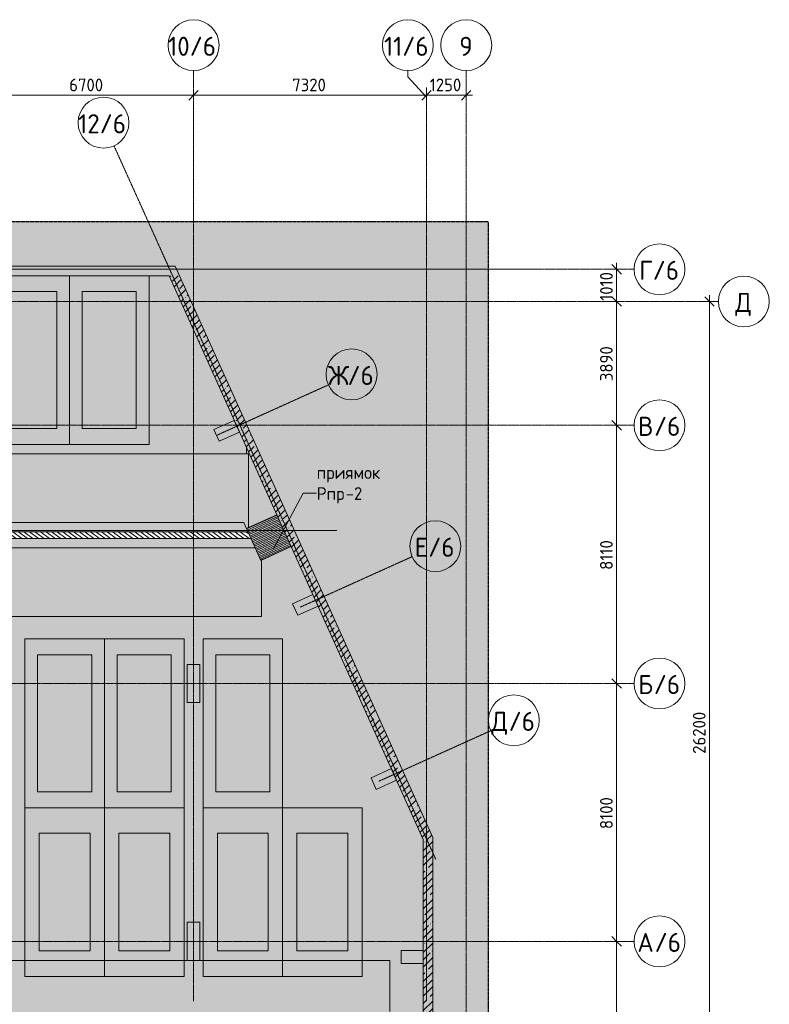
# Model space of a CAD drawing. Header units: millimetres. Extents: x -9064 to 167246, y -7619 to 134351.
# Tile 112 of 112: x 134335 to 157896, y 103424 to 134351. Entities that reach past the tile are written whole.
import ezdxf

# ---------------------------------------------------------------- set-up
doc = ezdxf.new("R2010")
doc.units = ezdxf.units.MM
for name, pattern in [('3_ Штрих_ 5 х 3 мм', [8, 5, -3]), ('4_ Штрихпунктир_ 10 х 2 мм', [14, 10, -2, 0, -2]), ('4_ Штрихпунктир_ 15 х 2 мм', [19, 15, -2, 0, -2])]:
    doc.linetypes.add(name, pattern=pattern)
for name, color, linetype, lineweight in [('A-ANNO-DIMS', 7, 'Continuous', 5), ('A-ANNO-DIMS-200', 7, 'Continuous', 5), ('A-DETL', 7, 'Continuous', 15), ('A-DETL-GENF', 7, 'Continuous', 13), ('A-FLOR', 7, 'Continuous', 13), ('A-WALL', 7, 'Continuous', 13), ('A-WALL-PATT', 7, 'Continuous', 13), ('C-PRKG', 7, 'Continuous', 13), ('G-ANNO-TEXT', 7, 'Continuous', 5), ('M-EQPM', 7, 'Continuous', 13), ('M-EQPM-IDEN', 7, 'Continuous', 5), ('Q-SPCQ', 7, 'Continuous', 13), ('S-COLS', 7, 'Continuous', 15), ('S-GRID', 7, 'Continuous', 5), ('S-GRID-IDEN', 7, 'Continuous', 5)]:
    doc.layers.add(name, color=color, linetype=linetype, lineweight=lineweight)
doc.styles.add('GOST Common_1', font='GOST_Common.ttf', dxfattribs={"height": 600})
doc.styles.add('GOST Common_2', font='GOST_Common.ttf', dxfattribs={"height": 400})
doc.dimstyles.new('2_мм', dxfattribs={"dimscale": 304.8, "dimtxt": 402.285999, "dimasz": 0.984252, "dimexe": 0.656168, "dimexo": 0.984252, "dimgap": 0, "dimtad": 1, "dimdec": 0, "dimdsep": 46, "dimtxsty": 'GOST Common_2', "dimblk1": 'OBLIQUE', "dimblk2": 'OBLIQUE', "dimsah": 1, "dimcen": 0.09, "dimdle": 0.656168, "dimadec": 5, "dimazin": 2, "dimtfac": 1, "dimtdec": 4, "dimtix": 1, "dimtmove": 0, "dimatfit": 3, "dimfxl": 1, "dimtvp": 1, "dimtolj": 1, "dimtzin": 0, "dimarcsym": 2})
doc.dimstyles.new('2_мм_1', dxfattribs={"dimscale": 304.8, "dimtxt": 402.285999, "dimasz": 0.984252, "dimexe": 0.656168, "dimexo": 0.984252, "dimgap": 0, "dimtad": 1, "dimdec": 0, "dimdsep": 46, "dimtxsty": 'GOST Common_2', "dimblk1": 'OBLIQUE', "dimblk2": 'OBLIQUE', "dimsah": 1, "dimcen": 0.09, "dimdle": 0.656168, "dimadec": 5, "dimazin": 2, "dimtfac": 1, "dimtdec": 4, "dimtix": 1, "dimtmove": 1, "dimatfit": 3, "dimfxl": 1, "dimtvp": 1, "dimtolj": 1, "dimtzin": 0, "dimarcsym": 2})
pattern_1 = [(45, (0, 0), (-228.0985, 228.0985), []), (45, (228.1, 0), (-228.0985, 228.0985), [403.225, -80.645, 6.706, -73.939])]

# ---------------------------------------------------------------- blocks, each defined once
blk = doc.blocks.new('АР_Машиноместо - 5300x2500_С-3113488-Маркировочный план-схема -2 этажа на отм_-9_600')
at = {"layer": 'C-PRKG'}
for p, q in [((0, 0), (0, 5300)), ((2500, 0), (2500, 5300)), ((400, 4800), (2100, 4800)), ((400, 500), (400, 4800)), ((2100, 500), (2100, 4800)), ((400, 500), (2100, 500)), ((2500, 0), (0, 0))]:
    blk.add_line(p, q, dxfattribs=at)
blk = doc.blocks.new('АР_Машиноместо - 5300x2500_С-2205627-Маркировочный план-схема -2 этажа на отм_-9_600')
at = {"layer": 'C-PRKG'}
for p, q in [((2500, 0), (0, 0)), ((0, 0), (0, -5300)), ((2500, 0), (2500, -5300)), ((400, -500), (400, -4800)), ((400, -500), (2100, -500)), ((2100, -500), (2100, -4800)), ((400, -4800), (2100, -4800))]:
    blk.add_line(p, q, dxfattribs=at)
blk = doc.blocks.new('АР_Машиноместо - 5300x2500_С-V37-Маркировочный план-схема -2 этажа на отм_-9_600')
at = {"layer": 'C-PRKG'}
for p, q in [((2500, 0), (0, 0)), ((0, 0), (0, -5300)), ((2500, 0), (2500, -5300)), ((400, -500), (400, -4800)), ((400, -500), (2100, -500)), ((2100, -500), (2100, -4800)), ((400, -4800), (2100, -4800)), ((2500, -5300), (0, -5300))]:
    blk.add_line(p, q, dxfattribs=at)
blk = doc.blocks.new('АР_Машиноместо - 5300x2500_С-V39-Маркировочный план-схема -2 этажа на отм_-9_600')
at = {"layer": 'C-PRKG'}
for p, q in [((2500, 5300), (0, 5300)), ((0, 0), (0, 5300)), ((2500, 0), (2500, 5300)), ((400, 4800), (2100, 4800)), ((400, 500), (400, 4800)), ((2100, 500), (2100, 4800)), ((400, 500), (2100, 500)), ((2500, 0), (0, 0))]:
    blk.add_line(p, q, dxfattribs=at)
blk = doc.blocks.new('АР_Машиноместо - 4900x2400_М__5300х2500_-V40-Маркировочный план-схема -2 этажа на отм_-9_600')
at = {"layer": 'C-PRKG'}
for p, q in [((2500, 5300), (0, 5300)), ((0, 0), (0, 5300)), ((2500, 0), (2500, 5300)), ((450, 4500), (2050, 4500)), ((450, 800), (450, 4500)), ((2050, 800), (2050, 4500)), ((450, 800), (2050, 800)), ((2500, 0), (0, 0))]:
    blk.add_line(p, q, dxfattribs=at)
blk = doc.blocks.new('АР_Машиноместо - 4900x2400_М__5300х2500_-2211001-Маркировочный план-схема -2 этажа на отм_-9_600')
at = {"layer": 'C-PRKG'}
for p, q in [((2500, 0), (0, 0)), ((0, 0), (0, -5300)), ((2500, 0), (2500, -5300)), ((450, -800), (450, -4500)), ((450, -800), (2050, -800)), ((2050, -800), (2050, -4500)), ((450, -4500), (2050, -4500)), ((2500, -5300), (0, -5300))]:
    blk.add_line(p, q, dxfattribs=at)
blk = doc.blocks.new('АР_Приямок - ПР-2_1050х1100-V87-Маркировочный план-схема -2 этажа на отм_-9_600')
at = {"layer": 'M-EQPM', "lineweight": 5}
h = blk.add_hatch(dxfattribs=at)
h.set_pattern_fill('FP_31', color=256, style=0, pattern_type=2)
h.set_pattern_definition([(90, (0, 0), (-50, 3e-15), [])])
h.paths.add_polyline_path([(1100, -525), (1100, 525), (0, 525), (0, -525), (1087, -525)])
at = {"layer": 'M-EQPM'}
for p, q in [((0, -525), (0, 525)), ((1100, 525), (1100, -525)), ((671, -525), (0, -525)), ((1100, -525), (671, -525))]:
    blk.add_line(p, q, dxfattribs=at)
at = {"layer": 'Q-SPCQ'}
for p, q in [((0, -452), (0, -525)), ((0, -525), (671, -525)), ((671, -525), (1100, -525)), ((1100, -525), (1100, -497))]:
    blk.add_line(p, q, dxfattribs=at)
blk = doc.blocks.new('Ось сетки - 8_0 мм-31302-Маркировочный план-схема -2 этажа на отм_-9_600')
at = {"layer": 'S-GRID-IDEN'}
blk.add_circle((0, 0), 4, dxfattribs=at)
blk = doc.blocks.new('DIMBLOCK12-Маркировочный план-схема -2 этажа на отм_-9_600')
at = {"layer": 'A-ANNO-DIMS-200'}
for p, q in [((133100, 131891), (133100, 132178)), ((139800, 131891), (139800, 132178)), ((133100, 131978), (139800, 131978)), ((133100, 131978), (133100, 131891)), ((139800, 131978), (139800, 131891))]:
    blk.add_line(p, q, dxfattribs=at)
at = {"layer": 'A-ANNO-DIMS-200', "lineweight": 25}
for p, q in [((133100, 131978), (133250, 132128)), ((139800, 131978), (139950, 132128)), ((133100, 131978), (132950, 131828)), ((139800, 131978), (139650, 131828))]:
    blk.add_line(p, q, dxfattribs=at)
at = {"layer": 'A-ANNO-DIMS-200', "color": 0, "insert": (135891, 132501), "char_height": 400, "width": 1341.86, "attachment_point": 1, "line_spacing_factor": 1.022761, "style": 'GOST Common_2'}
blk.add_mtext('6700', dxfattribs=at)
blk = doc.blocks.new('_Oblique')
at = {"color": 0, "linetype": 'ByBlock', "lineweight": -2}
blk.add_line((-0.5, -0.5), (0.5, 0.5), dxfattribs=at)
blk = doc.blocks.new('DIMBLOCK13-Маркировочный план-схема -2 этажа на отм_-9_600')
at = {"layer": 'A-ANNO-DIMS-200'}
for p, q in [((139800, 131891), (139800, 132178)), ((147120, 132216), (147120, 131778)), ((147120, 131978), (147120, 132216)), ((139800, 131978), (147120, 131978)), ((139800, 131978), (139800, 131891))]:
    blk.add_line(p, q, dxfattribs=at)
at = {"layer": 'A-ANNO-DIMS-200', "lineweight": 25}
for p, q in [((139800, 131978), (139950, 132128)), ((147120, 131978), (147270, 132128)), ((139800, 131978), (139650, 131828)), ((147120, 131978), (146970, 131828))]:
    blk.add_line(p, q, dxfattribs=at)
at = {"layer": 'A-ANNO-DIMS-200', "color": 0, "insert": (142901, 132501), "char_height": 400, "width": 1341.86, "attachment_point": 1, "line_spacing_factor": 1.022761, "style": 'GOST Common_2'}
blk.add_mtext('7320', dxfattribs=at)
blk = doc.blocks.new('DIMBLOCK14-Маркировочный план-схема -2 этажа на отм_-9_600')
at = {"layer": 'A-ANNO-DIMS-200'}
for p, q in [((147120, 132216), (147120, 131778)), ((147120, 131978), (147120, 132216)), ((148370, 131891), (148370, 132178)), ((147120, 131978), (148570, 131978)), ((148370, 131978), (148370, 131891))]:
    blk.add_line(p, q, dxfattribs=at)
at = {"layer": 'A-ANNO-DIMS-200', "lineweight": 25}
for p, q in [((147120, 131978), (147270, 132128)), ((148370, 131978), (148520, 132128)), ((147120, 131978), (146970, 131828)), ((148370, 131978), (148220, 131828))]:
    blk.add_line(p, q, dxfattribs=at)
at = {"layer": 'A-ANNO-DIMS-200', "color": 0, "insert": (147223, 132501), "char_height": 400, "width": 1251.86, "attachment_point": 1, "line_spacing_factor": 1.022761, "style": 'GOST Common_2'}
blk.add_mtext('1250', dxfattribs=at)
blk = doc.blocks.new('DIMBLOCK178-Маркировочный план-схема -2 этажа на отм_-9_600')
at = {"layer": 'A-ANNO-DIMS-200', "lineweight": 25}
for p, q in [((153098, 105400), (152948, 105550)), ((153098, 105400), (153248, 105250)), ((153098, 99300), (152948, 99450)), ((153098, 99300), (153248, 99150))]:
    blk.add_line(p, q, dxfattribs=at)
at = {"layer": 'A-ANNO-DIMS-200'}
for p, q in [((153185, 105400), (152898, 105400)), ((153098, 99300), (153098, 105400)), ((153098, 105400), (153185, 105400)), ((153185, 99300), (152898, 99300)), ((153098, 99300), (153185, 99300))]:
    blk.add_line(p, q, dxfattribs=at)
at = {"layer": 'A-ANNO-DIMS-200', "color": 0, "insert": (152575, 101828), "char_height": 400, "width": 1251.86, "attachment_point": 1, "rotation": 90, "line_spacing_factor": 1.022761, "style": 'GOST Common_2'}
blk.add_mtext('6100', dxfattribs=at)
blk = doc.blocks.new('DIMBLOCK179-Маркировочный план-схема -2 этажа на отм_-9_600')
at = {"layer": 'A-ANNO-DIMS-200', "lineweight": 25}
for p, q in [((153098, 113500), (152948, 113650)), ((153098, 113500), (153248, 113350)), ((153098, 105400), (152948, 105550)), ((153098, 105400), (153248, 105250))]:
    blk.add_line(p, q, dxfattribs=at)
at = {"layer": 'A-ANNO-DIMS-200'}
for p, q in [((153185, 113500), (152898, 113500)), ((153098, 105400), (153098, 113500)), ((153098, 113500), (153185, 113500)), ((153185, 105400), (152898, 105400)), ((153098, 105400), (153185, 105400))]:
    blk.add_line(p, q, dxfattribs=at)
at = {"layer": 'A-ANNO-DIMS-200', "color": 0, "insert": (152575, 108928), "char_height": 400, "width": 1251.86, "attachment_point": 1, "rotation": 90, "line_spacing_factor": 1.022761, "style": 'GOST Common_2'}
blk.add_mtext('8100', dxfattribs=at)
blk = doc.blocks.new('DIMBLOCK180-Маркировочный план-схема -2 этажа на отм_-9_600')
at = {"layer": 'A-ANNO-DIMS-200'}
for p, q in [((153185, 121610), (152898, 121610)), ((153098, 113500), (153098, 121610)), ((153098, 121610), (153185, 121610)), ((153185, 113500), (152898, 113500)), ((153098, 113500), (153185, 113500))]:
    blk.add_line(p, q, dxfattribs=at)
at = {"layer": 'A-ANNO-DIMS-200', "lineweight": 25}
for p, q in [((153098, 121610), (152948, 121760)), ((153098, 121610), (153248, 121460)), ((153098, 113500), (152948, 113650)), ((153098, 113500), (153248, 113350))]:
    blk.add_line(p, q, dxfattribs=at)
at = {"layer": 'A-ANNO-DIMS-200', "color": 0, "insert": (152575, 117071), "char_height": 400, "width": 1161.86, "attachment_point": 1, "rotation": 90, "line_spacing_factor": 1.022761, "style": 'GOST Common_2'}
blk.add_mtext('8110', dxfattribs=at)
blk = doc.blocks.new('DIMBLOCK181-Маркировочный план-схема -2 этажа на отм_-9_600')
at = {"layer": 'A-ANNO-DIMS-200', "lineweight": 25}
for p, q in [((153098, 125500), (152948, 125650)), ((153098, 125500), (153248, 125350)), ((153098, 121610), (152948, 121760)), ((153098, 121610), (153248, 121460))]:
    blk.add_line(p, q, dxfattribs=at)
at = {"layer": 'A-ANNO-DIMS-200'}
for p, q in [((153185, 125500), (152898, 125500)), ((153098, 121610), (153098, 125500)), ((153098, 125500), (153185, 125500)), ((153185, 121610), (152898, 121610)), ((153098, 121610), (153185, 121610))]:
    blk.add_line(p, q, dxfattribs=at)
at = {"layer": 'A-ANNO-DIMS-200', "color": 0, "insert": (152575, 122996), "char_height": 400, "width": 1341.86, "attachment_point": 1, "rotation": 90, "line_spacing_factor": 1.022761, "style": 'GOST Common_2'}
blk.add_mtext('3890', dxfattribs=at)
blk = doc.blocks.new('DIMBLOCK182-Маркировочный план-схема -2 этажа на отм_-9_600')
at = {"layer": 'A-ANNO-DIMS-200'}
for p, q in [((153185, 126510), (152898, 126510)), ((153098, 125500), (153098, 126710)), ((153098, 126510), (153185, 126510)), ((153185, 125500), (152898, 125500)), ((153098, 125500), (153185, 125500))]:
    blk.add_line(p, q, dxfattribs=at)
at = {"layer": 'A-ANNO-DIMS-200', "lineweight": 25}
for p, q in [((153098, 126510), (152948, 126660)), ((153098, 126510), (153248, 126360)), ((153098, 125500), (152948, 125650)), ((153098, 125500), (153248, 125350))]:
    blk.add_line(p, q, dxfattribs=at)
at = {"layer": 'A-ANNO-DIMS-200', "color": 0, "insert": (152575, 125521), "char_height": 400, "width": 1161.86, "attachment_point": 1, "rotation": 90, "line_spacing_factor": 1.022761, "style": 'GOST Common_2'}
blk.add_mtext('1010', dxfattribs=at)
blk = doc.blocks.new('DIMBLOCK185-Маркировочный план-схема -2 этажа на отм_-9_600')
at = {"layer": 'A-ANNO-DIMS-200', "lineweight": 25}
for p, q in [((156016, 125500), (155866, 125650)), ((156016, 125500), (156166, 125350)), ((156016, 99300), (155866, 99450)), ((156016, 99300), (156166, 99150))]:
    blk.add_line(p, q, dxfattribs=at)
at = {"layer": 'A-ANNO-DIMS-200'}
for p, q in [((156016, 99300), (156016, 125700)), ((156104, 125500), (155816, 125500)), ((156016, 125500), (156104, 125500)), ((156016, 112889), (156016, 112400)), ((156016, 111292), (156016, 112889)), ((153945, 99300), (156216, 99300)), ((156016, 99300), (153945, 99300))]:
    blk.add_line(p, q, dxfattribs=at)
at = {"layer": 'A-ANNO-DIMS-200', "color": 0, "insert": (155493, 111292), "char_height": 400, "width": 1677.33, "attachment_point": 1, "rotation": 90, "line_spacing_factor": 1.022761, "style": 'GOST Common_2'}
blk.add_mtext('26200', dxfattribs=at)

msp = doc.modelspace()

# ---------------------------------------------------------------- hatches: boundary and pattern name
at = {"layer": 'A-DETL-GENF', "true_color": 0xffffff}
h = msp.add_hatch(color=7, dxfattribs=at)
h.paths.add_polyline_path([(88850, 57000), (95628.4, 57000), (95628.4, 61561.8), (101650, 61561.8), (101650, 77750), (88850, 77750), (88850, 57900)])
h.paths.add_polyline_path([(143920, 57000), (149070, 57000), (149070, 128000), (85000, 128000), (85000, 127956.4), (88850, 127956.4), (88850, 118260), (141511, 118260), (141601.2, 118060), (88850, 118060), (88850, 102350), (145970, 102350), (145970, 102150), (88850, 102150), (88850, 101450.1), (147020, 101450), (147020, 101400), (88850, 101400), (88850, 77950), (101850, 77950), (101850, 61561.8), (120095.3, 61561.8), (120095.3, 73650), (120295.3, 73649.7), (120295.3, 63275), (128370, 63275), (128370, 63075), (120295.3, 63074.7), (120295.3, 61561.8), (133320, 61561.8), (133320, 63275), (141070, 63275), (141070, 63075), (133520, 63075), (133520, 61561.8), (143920, 61561.8), (143920, 59386.3)])
h.paths.add_polyline_path([(117620, 63075), (111345, 63075), (111345, 63275), (120094.9, 63275), (120094.9, 63075), (119670, 63075)])
h.paths.add_polyline_path([(133438.9, 68678.6), (133438.9, 68678.6), (133419.7, 68688.1)])
h.paths.add_polyline_path([(133823.6, 69803.1), (133823.6, 69803.2), (133847.7, 69937.2)])
h.paths.add_polyline_path([(147470, 70990), (147470, 70990), (146970, 70990)])
h.paths.add_polyline_path([(113270, 77150), (113270, 77150), (114820, 77150)])
h.paths.add_polyline_path([(145070, 78504), (145062.4, 78508), (145060.3, 78543.4), (145055.4, 78545.5), (144979.7, 78543.4), (144977.6, 78538.5), (144977.6, 78508), (144970, 78504), (144970, 78550), (145070, 78550), (145070, 78520.2)])
h.paths.add_polyline_path([(146170, 78504), (146170, 78550), (146270, 78550), (146270, 78504), (146262.4, 78508), (146260.3, 78543.4), (146255.4, 78545.5), (146179.7, 78543.4), (146177.6, 78538.5), (146177.2, 78507.8)])
h.paths.add_polyline_path([(111853, 88560), (111857.5, 88567.8), (111898, 88570), (111900.2, 88575.3), (111898, 88670), (111892.7, 88672.2), (111857.5, 88672.2), (111853, 88680), (111905, 88680), (111902.7, 88560), (111873.9, 88560)])
h.paths.add_polyline_path([(97394, 92710), (97399.5, 92719), (97455.3, 92719), (97462, 92721.8), (97464.8, 92728.5), (97464.8, 92891.5), (97462, 92898.2), (97455.3, 92901), (97399.5, 92901), (97394, 92910), (97470, 92910), (97470, 92710), (97433.6, 92710)])
h.paths.add_polyline_path([(101025.2, 92710), (101020, 92710), (101020, 92910), (101096, 92910), (101090.5, 92901), (101034.7, 92901), (101028, 92898.2), (101025.2, 92891.5), (101025.2, 92728.5), (101028, 92721.8), (101034.7, 92719), (101090.5, 92719), (101096, 92710), (101028, 92710)])
h.paths.add_polyline_path([(93578, 92710), (93570, 92710), (93570, 92910), (93646, 92910), (93640.5, 92901), (93584.7, 92901), (93578, 92898.2), (93575.2, 92891.5), (93575.2, 92728.5), (93578, 92721.8), (93584.7, 92719), (93640.5, 92719), (93646, 92710), (93584.7, 92710)])
h.paths.add_polyline_path([(89944, 92710), (89949.5, 92719), (90005.3, 92719), (90012, 92721.8), (90014.8, 92728.5), (90014.8, 92891.5), (90012, 92898.2), (90005.3, 92901), (89949.5, 92901), (89944, 92910), (90020, 92910), (90020, 92710), (89983.6, 92710)])
h.paths.add_polyline_path([(97695, 92983.5), (97466.5, 92983.5), (97466.5, 93028.5), (97695, 93028.5)])
h.paths.add_polyline_path([(100995, 92983.5), (98295, 92983.5), (98295, 93028.5), (101023.5, 93028.5), (101023.5, 92983.5), (101020, 92983.5)])
h.paths.add_polyline_path([(90016.5, 92983.5), (90016.5, 93028.5), (90245, 93028.5), (90245, 92983.5)])
h.paths.add_polyline_path([(91650.9, 92983.5), (90845, 92983.5), (90845, 93028.5), (93573.5, 93028.5), (93573.5, 92983.5)])
at = {"layer": 'A-DETL-GENF', "lineweight": 5, "true_color": 0x808080}
h = msp.add_hatch(dxfattribs=at)
h.set_pattern_fill('FP_35', color=8, style=0, pattern_type=2)
h.set_pattern_definition([(145, (0, 0), (-57.357644, -81.915204), [])])
h.paths.add_polyline_path([(67950, 102150), (145970, 102150), (145970, 102350), (68150, 102350), (68150, 118060), (141601.2, 118060), (141511, 118260), (67950, 118260), (67950, 102350)])
at = {"layer": 'A-WALL-PATT', "lineweight": 5}
h = msp.add_hatch(dxfattribs=at)
h.set_pattern_fill('FP_3', color=256, style=0, pattern_type=2)
h.set_pattern_definition(pattern_1)
h.paths.add_polyline_path([(139224.3, 126310), (139359.7, 126310), (139224.3, 126610), (71050, 126610), (71050, 126310), (139030.5, 126310)])
h = msp.add_hatch(dxfattribs=at)
h.set_pattern_fill('FP_3', color=256, style=0, pattern_type=2)
h.set_pattern_definition(pattern_1)
h.paths.add_polyline_path([(147320, 107939.1), (147320, 108668.5), (139359.7, 126310), (139030.5, 126310), (147020, 108604)])
h = msp.add_hatch(dxfattribs=at)
h.set_pattern_fill('FP_3', color=256, style=0, pattern_type=2)
h.set_pattern_definition(pattern_1)
h.paths.add_polyline_path([(147320, 101450), (147320, 107939.1), (147020, 108604), (147020, 101450)])

# ---------------------------------------------------------------- linework, layer by layer
at = {"layer": 'A-DETL', "linetype": '3_ Штрих_ 5 х 3 мм', "lineweight": 30}
for p, q in [((149070, 128000), (85000, 128000)), ((149070, 57000), (149070, 128000))]:
    msp.add_line(p, q, dxfattribs=at)
at = {"layer": 'A-DETL', "lineweight": 5}
for p, q in [((141375.6, 118560), (67550, 118560)), ((141736.6, 117760), (141375.6, 118560)), ((68450, 117760), (141736.6, 117760))]:
    msp.add_line(p, q, dxfattribs=at)
at = {"layer": 'A-DETL', "linetype": '4_ Штрихпунктир_ 15 х 2 мм', "lineweight": 5}
for p, q in [((66900, 118310), (141488.4, 118310)), ((141488.4, 118310), (144300, 118310))]:
    msp.add_line(p, q, dxfattribs=at)
at = {"layer": 'A-FLOR'}
for p, q in [((67250, 120710), (141557.4, 120710)), ((141462.9, 120710), (141462.9, 120919.4)), ((141527.2, 118401.2), (141527.2, 120710)), ((142417.8, 118803.1), (141527.2, 118401.2)), ((67950, 118260), (141511, 118260)), ((141601.2, 118060), (68150, 118060)), ((142870.3, 117800.5), (141938.5, 117380)), ((141938.5, 117380), (141938.5, 115610)), ((141938.5, 115610), (70600, 115610)), ((133300, 104800), (139600, 104800)), ((140000, 104800), (145970, 104800)), ((145970, 103200), (145970, 104800))]:
    msp.add_line(p, q, dxfattribs=at)
at = {"layer": 'A-WALL'}
for p, q in [((139224.3, 126610), (67250, 126610)), ((147320, 108668.5), (139224.3, 126610)), ((67250, 126310), (139030.5, 126310)), ((139030.5, 126310), (147020, 108604)), ((147020, 108604), (147020, 101450)), ((147320, 101450), (147320, 108668.5))]:
    msp.add_line(p, q, dxfattribs=at)
at = {"layer": 'M-EQPM-IDEN'}
for p, q in [((142311.6, 117730.8), (143242.7, 119478.3)), ((143242.7, 119478.3), (143668.9, 119478.3))]:
    msp.add_line(p, q, dxfattribs=at)
at = {"layer": 'S-COLS'}
for p, q in [((141081.4, 121765), (140442.3, 121476.6)), ((141245.9, 121400.4), (141081.4, 121765)), ((140442.3, 121476.6), (140606.8, 121112)), ((140606.8, 121112), (141245.9, 121400.4)), ((143549.2, 116295.9), (142910.1, 116007.6)), ((143713.7, 115931.3), (143549.2, 116295.9)), ((142910.1, 116007.6), (143074.6, 115643)), ((143074.6, 115643), (143713.7, 115931.3)), ((140000, 114100), (139600, 114100)), ((139600, 114100), (139600, 112900)), ((140000, 112900), (140000, 114100)), ((139600, 112900), (140000, 112900)), ((146016.9, 110826.9), (145377.8, 110538.6)), ((146181.5, 110462.3), (146016.9, 110826.9)), ((145377.8, 110538.6), (145542.4, 110174)), ((145542.4, 110174), (146181.5, 110462.3)), ((140000, 106000), (139600, 106000)), ((139600, 106000), (139600, 104800)), ((140000, 104800), (140000, 106000)), ((147020, 105109.9), (146320, 105109.9)), ((146320, 105109.9), (146320, 104709.9)), ((147020, 104709.9), (147020, 105109.9)), ((139600, 104800), (140000, 104800)), ((146320, 104709.9), (147020, 104709.9))]:
    msp.add_line(p, q, dxfattribs=at)
at = {"layer": 'S-GRID', "linetype": '4_ Штрихпунктир_ 10 х 2 мм'}
for p, q in [((139800, 103519.5), (139800, 132751)), ((148370, -6019.4), (148370, 132751)), ((147120, 103519.5), (147120, 131916.5)), ((147410.1, 107982.6), (137299.9, 130388.4)), ((150645.9, 126510), (-5015.3, 126510)), ((153644.9, 126510), (-2750.3, 126510)), ((156296.3, 125500), (-7463.6, 125500)), ((140524.3, 121294.8), (144037.3, 122880)), ((153644.9, 121610), (-2750.3, 121610)), ((143155.6, 115899.6), (146668.7, 117484.8)), ((153644.9, 113500), (65971.1, 113500)), ((145623.4, 110430.6), (149136.4, 112015.8)), ((153644.9, 105400), (65971.1, 105400))]:
    msp.add_line(p, q, dxfattribs=at)
at = {"layer": 'S-GRID'}
for p, q in [((146534.1, 132555.3), (146534.1, 132751)), ((147120, 131916.5), (146534.1, 132555.3))]:
    msp.add_line(p, q, dxfattribs=at)

# ---------------------------------------------------------------- block references
at = {"layer": 'C-PRKG'}
for name, p in [('АР_Машиноместо - 5300x2500_С-3113488-Маркировочный план-схема -2 этажа на отм_-9_600', (133400, 121010)), ('АР_Машиноместо - 5300x2500_С-V37-Маркировочный план-схема -2 этажа на отм_-9_600', (137000, 114900)), ('АР_Машиноместо - 4900x2400_М__5300х2500_-V40-Маркировочный план-схема -2 этажа на отм_-9_600', (134500, 104300)), ('АР_Машиноместо - 4900x2400_М__5300х2500_-V40-Маркировочный план-схема -2 этажа на отм_-9_600', (140100, 104300))]:
    msp.add_blockref(name, p, dxfattribs=at)
at = {"layer": 'C-PRKG', "rotation": 180}
for name, p in [('АР_Машиноместо - 5300x2500_С-2205627-Маркировочный план-схема -2 этажа на отм_-9_600', (138400, 121010)), ('АР_Машиноместо - 5300x2500_С-V39-Маркировочный план-схема -2 этажа на отм_-9_600', (137000, 114900)), ('АР_Машиноместо - 5300x2500_С-V39-Маркировочный план-схема -2 этажа на отм_-9_600', (142600, 114900)), ('АР_Машиноместо - 4900x2400_М__5300х2500_-2211001-Маркировочный план-схема -2 этажа на отм_-9_600', (139500, 104300)), ('АР_Машиноместо - 4900x2400_М__5300х2500_-2211001-Маркировочный план-схема -2 этажа на отм_-9_600', (145100, 104300))]:
    msp.add_blockref(name, p, dxfattribs=at)
at = {"layer": 'M-EQPM', "rotation": 294.2862526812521}
msp.add_blockref('АР_Приямок - ПР-2_1050х1100-V87-Маркировочный план-схема -2 этажа на отм_-9_600', (141939.3, 118587.2), dxfattribs=at)
at = {"layer": 'S-GRID-IDEN', "xscale": 199.9999999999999, "yscale": 199.9999999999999, "zscale": 199.9999999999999}
for p in [(139800, 133551), (146534.1, 133551), (148370, 133551)]:
    msp.add_blockref('Ось сетки - 8_0 мм-31302-Маркировочный план-схема -2 этажа на отм_-9_600', p, dxfattribs=at)
for p, rotation in [((136970.9, 131117.6), 24.28625268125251), ((154444.9, 126510), 89.99999999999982), ((157096.3, 125500), 89.99999999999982), ((144766.5, 123209.1), 294.2862526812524), ((154444.9, 121610), 89.99999999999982), ((147397.9, 117813.9), 294.2862526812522), ((154444.9, 113500), 89.9999999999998), ((149865.7, 112344.8), 294.2862526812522), ((154444.9, 105400), 89.9999999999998)]:
    msp.add_blockref('Ось сетки - 8_0 мм-31302-Маркировочный план-схема -2 этажа на отм_-9_600', p, dxfattribs=dict(at, rotation=rotation))

# ---------------------------------------------------------------- texts
at = {"layer": 'G-ANNO-TEXT', "insert": (143669.2, 120326.6), "char_height": 400, "width": 2501.265, "attachment_point": 1, "style": 'GOST Common_2'}
msp.add_mtext('приямок', dxfattribs=at)
at = {"layer": 'M-EQPM-IDEN', "char_height": 400, "attachment_point": 1, "style": 'GOST Common_2'}
for s, insert, width in [('Рпр', (143668.9, 119667.3), 1106.329), ('-2', (144581.8, 119667.3), 705.485)]:
    msp.add_mtext(s, dxfattribs=dict(at, insert=insert, width=width))
at = {"layer": 'S-GRID-IDEN', "char_height": 600, "attachment_point": 1, "style": 'GOST Common_1'}
for s, insert, width in [('10/6', (138999.8, 133815.2), 1924.05), ('11/6', (145785.9, 133815.2), 1795.78), ('\\fGOST Common|b0|i0|c204|p34|;9', (148151.8, 133815.2), 513.08), ('12/6', (136172.8, 131382.2), 1924.05), ('/6', (154231.4, 126779.1), 1026.16), ('\\fGOST Common|b0|i0|c204|p34|;Г', (153808.1, 126779.1), 513.08), ('\\fGOST Common|b0|i0|c204|p34|;Д', (156823.4, 125769.1), 657.384), ('\\fGOST Common|b0|i0|c204|p34|;Ж', (144027.7, 123476.5), 737.552), ('/6', (144636.3, 123476.5), 1026.16), ('\\fGOST Common|b0|i0|c204|p34|;В', (153769.1, 121879.1), 609.282), ('/6', (154271.8, 121879.1), 1026.16), ('\\fGOST Common|b0|i0|c204|p34|;Е', (146751.1, 118081.3), 513.08), ('/6', (147174.4, 118081.3), 1026.16), ('/6', (154264.6, 113769.1), 1026.16), ('\\fGOST Common|b0|i0|c204|p34|;Б', (153775.1, 113769.1), 593.249), ('\\fGOST Common|b0|i0|c204|p34|;Д', (149159.8, 112612.3), 657.384), ('/6', (149702.2, 112612.3), 1026.16), ('\\fGOST Common|b0|i0|c204|p34|;А', (153749.1, 105669.1), 657.384), ('/6', (154291.5, 105669.1), 1026.16)]:
    msp.add_mtext(s, dxfattribs=dict(at, insert=insert, width=width))

# ---------------------------------------------------------------- dimensions: what is measured, and where the dimension line sits
at = {"layer": 'A-ANNO-DIMS'}
for base, p1, p2, override, picture, middle in [((139800, 131978.5), (133100, 132190.6), (139800, 132190.6), {"dimpost": '<>', "dimfxl": 6700}, 'DIMBLOCK12-Маркировочный план-схема -2 этажа на отм_-9_600', (136450, 132178.5)), ((147120, 131978.5), (139800, 132190.6), (147120, 131916.5), {"dimpost": '<>', "dimfxl": 7325.129819}, 'DIMBLOCK13-Маркировочный план-схема -2 этажа на отм_-9_600', (143460, 132178.5)), ((148370, 131978.5), (147120, 131916.5), (148370, 132190.6), {"dimpost": '<>', "dimfxl": 1279.69796}, 'DIMBLOCK14-Маркировочный план-схема -2 этажа на отм_-9_600', (147745, 132178.5))]:
    dim = msp.add_linear_dim(base=base, p1=p1, p2=p2, dimstyle='2_мм', override=override, dxfattribs=at)
    dim.commit()
    dim.dimension.update_dxf_attribs({"geometry": picture, "text_midpoint": middle})
for base, p1, p2, override, picture, middle in [((153097.6, 126510), (152885.4, 125500), (152885.4, 126510), {"dimpost": '<>', "dimfxl": 1010}, 'DIMBLOCK182-Маркировочный план-схема -2 этажа на отм_-9_600', (152897.6, 126005)), ((153097.6, 125500), (152885.4, 121610), (152885.4, 125500), {"dimpost": '<>', "dimfxl": 3890}, 'DIMBLOCK181-Маркировочный план-схема -2 этажа на отм_-9_600', (152897.6, 123555)), ((153097.6, 121610), (152885.4, 113500), (152885.4, 121610), {"dimpost": '<>', "dimfxl": 8110}, 'DIMBLOCK180-Маркировочный план-схема -2 этажа на отм_-9_600', (152897.6, 117555)), ((153097.6, 113500), (152885.4, 105400), (152885.4, 113500), {"dimpost": '<>', "dimfxl": 8100}, 'DIMBLOCK179-Маркировочный план-схема -2 этажа на отм_-9_600', (152897.6, 109450)), ((153097.6, 105400), (152885.4, 99300), (152885.4, 105400), {"dimpost": '<>', "dimfxl": 6100}, 'DIMBLOCK178-Маркировочный план-схема -2 этажа на отм_-9_600', (152897.6, 102350))]:
    dim = msp.add_linear_dim(base=base, p1=p1, p2=p2, angle=90, dimstyle='2_мм', override=override, dxfattribs=at)
    dim.commit()
    dim.dimension.update_dxf_attribs({"geometry": picture, "text_midpoint": middle})
dim = msp.add_linear_dim(base=(156016.1, 125500), p1=(153644.9, 99300), p2=(155803.9, 125500), angle=90, dimstyle='2_мм_1', override={"dimpost": '<>', "dimfxl": 26288.80612}, dxfattribs=at)
dim.commit()
dim.dimension.update_dxf_attribs({"geometry": 'DIMBLOCK185-Маркировочный план-схема -2 этажа на отм_-9_600', "text_midpoint": (155760, 112130.3), "dimtype": 160, "text_rotation": 90})

doc.saveas('drawing.dxf')
